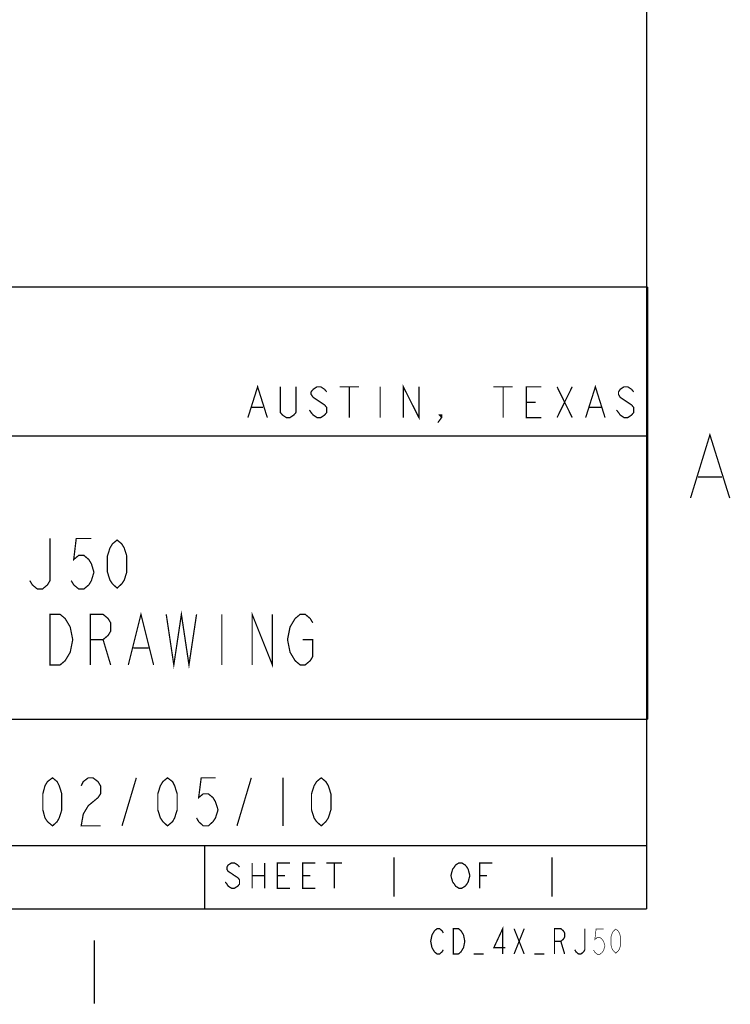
# Model space of a CAD drawing. Extents: x -11 to 11, y -8.5 to 8.5.
# Tile 8 of 10: x 8 to 10.8, y -8.4 to -4.5. Entities that reach past the tile are written whole.
import ezdxf

# ---------------------------------------------------------------- set-up
doc = ezdxf.new("R2010")
doc.units = 0
doc.header["$MEASUREMENT"] = 0
doc.layers.add('LAYER_1', color=7, linetype='Continuous')

msp = doc.modelspace()

# ---------------------------------------------------------------- linework, layer by layer
at = {"layer": 'LAYER_1'}
for points, const_width in [([(-10.5, 7.99917), (-10.5, -8.00083), (10.5, -8.00083)], 0.005), ([(10.5, -8.00083), (10.5, 7.99917)], 0.005), ([(2.6, -5.54083), (10.5, -5.54083)], 0.005), ([(10.5033, -5.54083), (5.37333, -5.54083)], 0.005), ([(5.375, -5.54083), (10.5, -5.54083)], 0.005), ([(10.5033, -7.25083), (10.5033, -5.54083)], 0.005), ([(8.92166, -6.0575), (8.96, -5.93583), (8.99833, -6.0575)], 0.005), ([(9.11167, -5.93583), (9.11167, -6.0375), (9.10333, -6.04751), (9.08832, -6.0575), (9.07332, -6.0575), (9.05832, -6.04751), (9.04999, -6.0375), (9.04999, -5.93583)], 0.005), ([(9.23333, -5.95583), (9.22499, -5.94584), (9.21, -5.93583), (9.195, -5.93583), (9.18, -5.94584), (9.17166, -5.95583), (9.17166, -5.96583), (9.18, -5.97749), (9.195, -5.9875), (9.21, -5.9975), (9.22499, -6.00749), (9.23333, -6.0175), (9.23333, -6.0375), (9.22499, -6.04751), (9.21, -6.0575), (9.195, -6.0575), (9.18, -6.04751), (9.17166, -6.0375), (9.165, -6.0275)], 0.005), ([(9.28499, -5.93583), (9.36167, -5.93583)], 0.005), ([(9.32332, -5.93583), (9.32332, -6.0575)], 0.005), ([(9.445, -5.93583), (9.445, -6.0575)], 0.005), ([(9.53666, -6.0575), (9.53666, -5.93583), (9.59833, -6.0575), (9.59833, -5.93583)], 0.005), ([(9.89332, -5.93583), (9.97, -5.93583)], 0.005), ([(9.93167, -5.93583), (9.93167, -6.0575)], 0.005), ([(10.0833, -6.0575), (10.0233, -6.0575), (10.0233, -5.93583), (10.0833, -5.93583)], 0.005), ([(10.145, -5.93583), (10.205, -6.0575)], 0.005), ([(10.145, -6.0575), (10.205, -5.93583)], 0.005), ([(10.2583, -6.0575), (10.2967, -5.93583), (10.335, -6.0575)], 0.005), ([(10.4483, -5.95583), (10.44, -5.94584), (10.425, -5.93583), (10.41, -5.93583), (10.395, -5.94584), (10.3883, -5.95583), (10.3883, -5.96583), (10.395, -5.97749), (10.41, -5.9875), (10.425, -5.9975), (10.44, -6.00749), (10.4483, -6.0175), (10.4483, -6.0375), (10.44, -6.04751), (10.425, -6.0575), (10.41, -6.0575), (10.395, -6.04751), (10.3883, -6.0375), (10.38, -6.0275)], 0.005), ([(10.0233, -5.9975), (10.06, -5.9975)], 0.005), ([(8.93666, -6.0175), (8.98166, -6.0175)], 0.005), ([(10.2733, -6.0175), (10.32, -6.0175)], 0.005), ([(9.68833, -6.0575), (9.68, -6.04751), (9.68833, -6.04751), (9.68833, -6.0575), (9.67333, -6.07749)], 0.005), ([(5.72999, -6.13084), (10.5, -6.13084)], 0.005), ([(10.6733, -6.37583), (10.75, -6.12583), (10.8283, -6.37583)], 0.005), ([(10.7033, -6.2925), (10.7983, -6.2925)], 0.005), ([(8.13833, -6.53583), (8.13833, -6.70249), (8.12834, -6.71916), (8.10833, -6.73583), (8.08832, -6.73583), (8.06833, -6.71916), (8.05832, -6.70249)], 0.005), ([(8.302143, -6.53583), (8.242143, -6.53583), (8.232143, -6.61916), (8.252133, -6.60249), (8.272143, -6.60249), (8.292133, -6.61916), (8.302143, -6.63583), (8.312143, -6.66917), (8.302143, -6.70249), (8.292133, -6.71916), (8.272143, -6.73583), (8.252133, -6.73583), (8.232143, -6.71916), (8.222153, -6.70249)], 0.005), ([(8.29833, -7.03583), (8.29833, -6.83584), (8.34833, -6.83584), (8.36833, -6.85249), (8.37834, -6.86916), (8.37834, -6.9025), (8.36833, -6.91917), (8.34833, -6.93583), (8.29833, -6.93583)], 0.005), ([(8.44832, -7.03583), (8.49833, -6.83584), (8.54833, -7.03583)], 0.005), ([(8.59833, -6.83584), (8.62834, -7.03583), (8.65832, -6.83584), (8.68833, -7.03583), (8.71833, -6.83584)], 0.005), ([(8.81833, -6.83584), (8.81833, -7.03583)], 0.005), ([(8.93833, -7.03583), (8.93833, -6.83584), (9.01832, -7.03583), (9.01832, -6.83584)], 0.005), ([(9.13833, -6.93583), (9.17833, -6.93583), (9.17833, -7.0025), (9.16834, -7.01916), (9.14833, -7.03583), (9.12834, -7.03583), (9.10833, -7.01916), (9.09833, -7.0025), (9.08832, -6.98583), (9.07833, -6.93583), (9.08832, -6.88583), (9.09833, -6.86916), (9.10833, -6.85249), (9.12834, -6.83584), (9.14833, -6.83584), (9.16834, -6.85249), (9.17833, -6.86916)], 0.005), ([(8.34833, -6.93583), (8.37834, -7.03583)], 0.005), ([(8.46833, -6.96916), (8.52833, -6.96916)], 0.005), ([(5.37333, -7.25083), (10.5033, -7.25083)], 0.005), ([(7.01, -7.25083), (10.5, -7.25083)], 0.005), ([(10.5, -7.75083), (10.5, -7.25083)], 0.005), ([(8.26167, -7.51417), (8.26999, -7.4975), (8.29, -7.4825), (8.30832, -7.4825), (8.32833, -7.4975), (8.33832, -7.51417), (8.33832, -7.54584), (8.32833, -7.56083), (8.30832, -7.57749), (8.29, -7.5925), (8.26999, -7.62583), (8.26167, -7.67251), (8.33832, -7.67251)], 0.005), ([(8.42333, -7.67251), (8.47999, -7.4825)], 0.005), ([(8.79334, -7.4825), (8.73667, -7.4825), (8.72666, -7.56083), (8.745, -7.54584), (8.765, -7.54584), (8.78332, -7.56083), (8.79334, -7.57749), (8.80333, -7.60916), (8.79334, -7.64084), (8.78332, -7.65584), (8.765, -7.67251), (8.745, -7.67251), (8.72666, -7.65584), (8.71833, -7.64084)], 0.005), ([(8.87834, -7.67251), (8.93499, -7.4825)], 0.005), ([(9.05999, -7.4825), (9.05999, -7.67251)], 0.005), ([(5.375, -7.75083), (10.5, -7.75083)], 0.005), ([(7.01, -7.75083), (10.5, -7.75083)], 0.005), ([(8.75, -7.75083), (10.5, -7.75083)], 0.005), ([(8.75, -7.75083), (8.75, -8.00083)], 0.005), ([(10.5, -8.00083), (10.5, -7.75083)], 0.005), ([(8.88833, -7.83584), (8.88166, -7.82749), (8.86833, -7.81917), (8.85666, -7.81917), (8.84333, -7.82749), (8.83832, -7.83584), (8.83832, -7.84416), (8.84333, -7.85249), (8.85666, -7.86083), (8.86833, -7.86916), (8.88166, -7.8775), (8.88833, -7.88583), (8.88833, -7.9025), (8.88166, -7.91083), (8.86833, -7.91917), (8.85666, -7.91917), (8.84333, -7.91083), (8.83832, -7.9025), (8.83167, -7.89416)], 0.005), ([(8.93833, -7.81917), (8.93833, -7.91917)], 0.005), ([(8.98834, -7.81917), (8.98834, -7.91917)], 0.005), ([(9.08832, -7.91917), (9.03833, -7.91917), (9.03833, -7.81917), (9.08832, -7.81917)], 0.005), ([(9.18833, -7.91917), (9.13833, -7.91917), (9.13833, -7.81917), (9.18833, -7.81917)], 0.005), ([(9.23166, -7.81917), (9.29334, -7.81917)], 0.005), ([(9.26333, -7.81917), (9.26333, -7.91917)], 0.005), ([(9.5, -7.79751), (9.5, -7.95249)], 0.005), ([(9.83832, -7.91917), (9.83832, -7.81917), (9.88833, -7.81917)], 0.005), ([(10.125, -7.79751), (10.125, -7.95249)], 0.005), ([(8.93833, -7.86916), (8.98834, -7.86916)], 0.005), ([(9.03833, -7.86916), (9.06833, -7.86916)], 0.005), ([(9.13833, -7.86916), (9.16834, -7.86916)], 0.005), ([(9.83832, -7.86916), (9.86833, -7.86916)], 0.005), ([(8.75, -8.00083), (10.5, -8.00083)], 0.005), ([(9.49833, -8.00083), (10.4983, -8.00083)], 0.005), ([(9.49833, -8.00083), (10.4983, -8.00083)], 0.005), ([(9.695, -8.1625), (9.69, -8.17084), (9.68, -8.17917), (9.67, -8.17917), (9.65999, -8.17084), (9.655, -8.1625), (9.65, -8.15417), (9.64499, -8.12917), (9.65, -8.10416), (9.655, -8.09583), (9.65999, -8.0875), (9.67, -8.07916), (9.68, -8.07916), (9.69, -8.0875), (9.695, -8.09583)], 0.005), ([(9.93, -8.17917), (9.93, -8.07916), (9.89499, -8.15417), (9.94, -8.15417)], 0.005), ([(9.97499, -8.07916), (10.015, -8.17917)], 0.005), ([(9.97499, -8.17917), (10.015, -8.07916)], 0.005), ([(10.135, -8.17917), (10.135, -8.07916), (10.16, -8.07916), (10.17, -8.0875), (10.175, -8.09583), (10.175, -8.1125), (10.17, -8.12083), (10.16, -8.12917), (10.135, -8.12917)], 0.005), ([(10.255, -8.07916), (10.255, -8.1625), (10.25, -8.17084), (10.24, -8.17917), (10.23, -8.17917), (10.22, -8.17084), (10.215, -8.1625)], 0.005), ([(10.329615, -8.08058), (10.299615, -8.08058), (10.294615, -8.122245), (10.30461, -8.11391), (10.314615, -8.11391), (10.32461, -8.122245), (10.329615, -8.13058), (10.334615, -8.14725), (10.329615, -8.16391), (10.32461, -8.172245), (10.314615, -8.18058), (10.30461, -8.18058), (10.294615, -8.172245), (10.28962, -8.16391)], 0.0025), ([(8.31333, -8.12583), (8.31333, -8.37583)], 0.005), ([(10.16, -8.12917), (10.175, -8.17917)], 0.005), ([(9.85499, -8.17917), (9.815, -8.17917)], 0.005), ([(10.095, -8.17917), (10.055, -8.17917)], 0.005)]:
    msp.add_lwpolyline(points, dxfattribs=dict(at, const_width=const_width))
for points, const_width in [([(8.403873, -6.731977), (8.385533, -6.715307), (8.375523, -6.700307), (8.365533, -6.668627), (8.365533, -6.605307), (8.375523, -6.573637), (8.385533, -6.556967), (8.403873, -6.541967), (8.422193, -6.556967), (8.432193, -6.573637), (8.442203, -6.605307), (8.442203, -6.668627), (8.432193, -6.700307), (8.422193, -6.715307)], 0.005), ([(8.13833, -6.83584), (8.17833, -6.83584), (8.19832, -6.85249), (8.20833, -6.86916), (8.21833, -6.88583), (8.22833, -6.93583), (8.21833, -6.98583), (8.20833, -7.0025), (8.19832, -7.01916), (8.17833, -7.03583), (8.13833, -7.03583)], 0.005), ([(8.14833, -7.67251), (8.12834, -7.65584), (8.11833, -7.64084), (8.11, -7.60916), (8.11, -7.54584), (8.11833, -7.51417), (8.12834, -7.4975), (8.14833, -7.4825), (8.16667, -7.4975), (8.17499, -7.51417), (8.18499, -7.54584), (8.18499, -7.60916), (8.17499, -7.64084), (8.16667, -7.65584)], 0.005), ([(8.60333, -7.67251), (8.585, -7.65584), (8.57499, -7.64084), (8.565, -7.60916), (8.565, -7.54584), (8.57499, -7.51417), (8.585, -7.4975), (8.60333, -7.4825), (8.62333, -7.4975), (8.63166, -7.51417), (8.64166, -7.54584), (8.64166, -7.60916), (8.63166, -7.64084), (8.62333, -7.65584)], 0.005), ([(9.21167, -7.67251), (9.19333, -7.65584), (9.18332, -7.64084), (9.17333, -7.60916), (9.17333, -7.54584), (9.18332, -7.51417), (9.19333, -7.4975), (9.21167, -7.4825), (9.22999, -7.4975), (9.23999, -7.51417), (9.25, -7.54584), (9.25, -7.60916), (9.23999, -7.64084), (9.22999, -7.65584)], 0.005), ([(9.78833, -7.9025), (9.78166, -7.91083), (9.76832, -7.91917), (9.75666, -7.91917), (9.74333, -7.91083), (9.73834, -7.9025), (9.73166, -7.89416), (9.72499, -7.86916), (9.73166, -7.84416), (9.73834, -7.83584), (9.74333, -7.82749), (9.75666, -7.81917), (9.76832, -7.81917), (9.78166, -7.82749), (9.78833, -7.83584), (9.79334, -7.84416), (9.79999, -7.86916), (9.79334, -7.89416)], 0.005), ([(9.735, -8.07916), (9.75499, -8.07916), (9.765, -8.0875), (9.76999, -8.09583), (9.775, -8.10416), (9.78, -8.12917), (9.775, -8.15417), (9.76999, -8.1625), (9.765, -8.17084), (9.75499, -8.17917), (9.735, -8.17917)], 0.005), ([(10.377641, -8.175818), (10.368471, -8.167483), (10.363466, -8.159983), (10.358471, -8.144143), (10.358471, -8.112483), (10.363466, -8.096648), (10.368471, -8.088313), (10.377641, -8.080813), (10.386801, -8.088313), (10.391801, -8.096648), (10.396806, -8.112483), (10.396806, -8.144143), (10.391801, -8.159983), (10.386801, -8.167483)], 0.0025)]:
    msp.add_lwpolyline(points, close=True, dxfattribs=dict(at, const_width=const_width))

doc.saveas('drawing.dxf')
